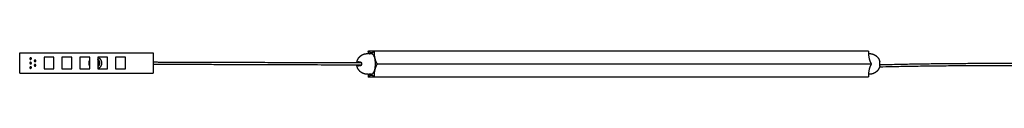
# Model space of a CAD drawing. Header units: millimetres. Extents: x 1251 to 3451, y 2763 to 2792.
# Tile 1 of 2: x 1251 to 2351, y 2763 to 2792. Entities that reach past the tile are written whole.
import ezdxf

# ---------------------------------------------------------------- set-up
doc = ezdxf.new("R2010")
doc.units = ezdxf.units.MM
doc.layers.add('Make2D', color=7, linetype='Continuous')
doc.layers.add('Make2D$Visible$Curvas', color=7, linetype='Continuous')

msp = doc.modelspace()

# ---------------------------------------------------------------- linework, layer by layer
at = {"layer": 'Make2D'}
msp.add_line((1650.7, 2777.7), (2202.5, 2777.7), dxfattribs=at)
at = {"layer": 'Make2D$Visible$Curvas', "color": 7, "lineweight": -3}
for points, degree in [([(1251.3, 2790), (1400.3, 2790)], 1), ([(1251.3, 2767.5), (1251.3, 2790)], 1), ([(1278.5, 2785.2), (1278.5, 2772.2)], 1), ([(1289.5, 2785.2), (1278.5, 2785.2)], 1), ([(1289.5, 2772.2), (1289.5, 2785.2)], 1), ([(1309.5, 2785.2), (1298.5, 2785.2)], 1), ([(1298.5, 2785.2), (1298.5, 2772.2)], 1), ([(1309.5, 2772.2), (1309.5, 2785.2)], 1), ([(1329.5, 2785.2), (1318.5, 2785.2)], 1), ([(1318.5, 2785.2), (1318.5, 2772.2)], 1), ([(1329.5, 2772.2), (1329.5, 2785.2)], 1), ([(1338.5, 2785.2), (1338.5, 2772.2)], 1), ([(1349.5, 2785.2), (1338.5, 2785.2)], 1), ([(1349.5, 2772.2), (1349.5, 2785.2)], 1), ([(1358.5, 2785.2), (1358.5, 2772.2)], 1), ([(1369.5, 2785.2), (1358.5, 2785.2)], 1), ([(1369.5, 2772.2), (1369.5, 2785.2)], 1), ([(1400.3, 2790), (1400.3, 2767.5)], 1), ([(1639.3, 2789.3), (1640.7, 2789.3)], 1), ([(1640.7, 2791.8), (1640.7, 2791.3)], 1), ([(1640.9, 2792.3), (1647.3, 2792.3)], 1), ([(1641.2, 2792), (1641, 2792.3)], 1), ([(1643, 2789.3), (1643, 2789.3)], 1), ([(1643, 2789.3), (1644.1, 2789.3)], 1), ([(1647.2, 2792.3), (1647.1, 2792)], 1), ([(1647.3, 2792.3), (2199.1, 2792.3)], 1), ([(1647.5, 2791.3), (1647.5, 2791.8)], 1), ([(2199.3, 2791.8), (2199.3, 2791.3)], 1), ([(2199.4, 2789.3), (2200.7, 2789.3)], 1), ([(2199.5, 2789.3), (2199.5, 2789.3), (2199.4, 2789.3), (2199.4, 2789.3)], 3), ([(1278.5, 2772.2), (1289.5, 2772.2)], 1), ([(1298.5, 2772.2), (1309.5, 2772.2)], 1), ([(1318.5, 2772.2), (1329.5, 2772.2)], 1), ([(1338.5, 2772.2), (1349.5, 2772.2)], 1), ([(1358.5, 2772.2), (1369.5, 2772.2)], 1), ([(1650.7, 2778.1), (1650.5, 2778.4)], 1), ([(1650.5, 2777), (1650.7, 2777.3)], 1), ([(2202.3, 2778.4), (2202.4, 2778.1)], 1), ([(2202.4, 2777.3), (2202.3, 2777)], 1), ([(1251.3, 2767.5), (1400.3, 2767.5)], 1), ([(1640.7, 2766.3), (1639.3, 2766.3)], 1), ([(1640.7, 2764), (1640.7, 2763.6)], 1), ([(1647.3, 2763.1), (1640.9, 2763.1)], 1), ([(1641, 2763.1), (1641.2, 2763.4)], 1), ([(1644.1, 2766.3), (1643, 2766.3)], 1), ([(1643, 2766.3), (1643, 2766.3)], 1), ([(1647.1, 2763.4), (1647.2, 2763.1)], 1), ([(2199.1, 2763.1), (1647.3, 2763.1)], 1), ([(1647.5, 2763.6), (1647.5, 2764)], 1), ([(2199.3, 2764), (2199.3, 2763.6)], 1), ([(2199.4, 2766.3), (2199.4, 2766.3), (2199.5, 2766.3), (2199.5, 2766.3)], 3), ([(2200.7, 2766.3), (2199.4, 2766.3)], 1)]:
    msp.add_open_spline(points, degree=degree, dxfattribs=at)
for points, weights, degree, knots in [([(1263.5, 2784.6), (1262.6, 2784.6), (1262.6, 2783.7), (1262.6, 2782.8), (1263.5, 2782.8)], [1, 0.707106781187, 1, 0.707106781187, 1], 2, [0, 0, 0, 1.413717, 1.413717, 2.827433, 2.827433, 2.827433]), ([(1263.5, 2782.8), (1264.4, 2782.8), (1264.4, 2783.7), (1264.4, 2784.6), (1263.5, 2784.6)], [1, 0.707106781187, 1, 0.707106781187, 1], 2, [0, 0, 0, 1.413717, 1.413717, 2.827433, 2.827433, 2.827433]), ([(1338.5, 2774.5), (1340.8, 2776), (1340.8, 2778.7), (1340.8, 2781.5), (1338.5, 2782.9)], [0.863490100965, 0.815406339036, 1, 0.81540627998, 0.863490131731], 2, [2.904071, 2.904071, 2.904071, 7.853982, 7.853982, 12.803894, 12.803894, 12.803894]), ([(1628, 2780), (1628.2, 2780.7), (1628.4, 2781.4), (1628.6, 2782), (1629.2, 2783.5), (1630.1, 2784.8), (1631.2, 2785.9), (1632.3, 2787), (1633.6, 2787.9), (1635.1, 2788.5), (1636.3, 2789), (1637.7, 2789.2), (1639, 2789.3), (1639.1, 2789.3), (1639.2, 2789.3), (1639.3, 2789.3)], [0.825147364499, 0.810501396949, 0.798173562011, 0.788163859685, 0.766552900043, 0.755747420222, 0.755747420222, 0.755747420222, 0.766552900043, 0.788163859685, 0.807973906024, 0.836863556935, 0.874832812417, 0.874832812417, 0.874832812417, 0.874832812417], 3, [2.340946, 2.340946, 2.340946, 2.340946, 4.360741, 4.360741, 4.360741, 9.090509, 9.090509, 9.090509, 13.820276, 13.820276, 13.820276, 17.834534, 17.834534, 17.834534, 18.175398, 18.175398, 18.175398, 18.175398]), ([(1644.1, 2766.3), (1648.7, 2766.3), (1648.7, 2777.8), (1648.7, 2789.3), (1644.1, 2789.3)], [1, 0.707106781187, 1, 0.707106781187, 1], 2, [0, 0, 0, 18.064158, 18.064158, 36.128316, 36.128316, 36.128316]), ([(2200.7, 2789.3), (2200.9, 2789.3), (2201, 2789.3), (2201.1, 2789.3), (2202.4, 2789.2), (2203.7, 2789), (2205, 2788.5), (2206.4, 2787.9), (2207.7, 2787), (2208.9, 2785.9), (2210, 2784.8), (2210.9, 2783.5), (2211.4, 2782), (2211.7, 2781.4), (2211.9, 2780.7), (2212, 2780)], [0.874832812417, 0.874832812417, 0.874832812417, 0.874832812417, 0.836863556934, 0.807973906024, 0.788163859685, 0.766552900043, 0.755747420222, 0.755747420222, 0.755747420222, 0.766552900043, 0.788163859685, 0.798173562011, 0.810501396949, 0.825147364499], 3, [-0.340865, -0.340865, -0.340865, -0.340865, 0, 0, 0, 4.014257, 4.014257, 4.014257, 8.744025, 8.744025, 8.744025, 13.473793, 13.473793, 13.473793, 15.493588, 15.493588, 15.493588, 15.493588]), ([(1263.5, 2779.6), (1262.6, 2779.6), (1262.6, 2778.7), (1262.6, 2777.8), (1263.5, 2777.8)], [1, 0.707106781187, 1, 0.707106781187, 1], 2, [0, 0, 0, 1.413717, 1.413717, 2.827433, 2.827433, 2.827433]), ([(1263.5, 2774.6), (1262.6, 2774.6), (1262.6, 2773.7), (1262.6, 2772.8), (1263.5, 2772.8)], [1, 0.707106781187, 1, 0.707106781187, 1], 2, [0, 0, 0, 1.413717, 1.413717, 2.827433, 2.827433, 2.827433]), ([(1263.5, 2777.8), (1264.4, 2777.8), (1264.4, 2778.7), (1264.4, 2779.6), (1263.5, 2779.6)], [1, 0.707106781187, 1, 0.707106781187, 1], 2, [0, 0, 0, 1.413717, 1.413717, 2.827433, 2.827433, 2.827433]), ([(1263.5, 2772.8), (1264.4, 2772.8), (1264.4, 2773.7), (1264.4, 2774.6), (1263.5, 2774.6)], [1, 0.707106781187, 1, 0.707106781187, 1], 2, [0, 0, 0, 1.413717, 1.413717, 2.827433, 2.827433, 2.827433]), ([(1268.5, 2782.1), (1267.6, 2782.1), (1267.6, 2781.2), (1267.6, 2780.3), (1268.5, 2780.3)], [1, 0.707106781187, 1, 0.707106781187, 1], 2, [0, 0, 0, 1.413717, 1.413717, 2.827433, 2.827433, 2.827433]), ([(1268.5, 2777.1), (1267.6, 2777.1), (1267.6, 2776.2), (1267.6, 2775.3), (1268.5, 2775.3)], [1, 0.707106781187, 1, 0.707106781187, 1], 2, [0, 0, 0, 1.413717, 1.413717, 2.827433, 2.827433, 2.827433]), ([(1268.5, 2780.3), (1269.4, 2780.3), (1269.4, 2781.2), (1269.4, 2782.1), (1268.5, 2782.1)], [1, 0.707106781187, 1, 0.707106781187, 1], 2, [0, 0, 0, 1.413717, 1.413717, 2.827433, 2.827433, 2.827433]), ([(1268.5, 2775.3), (1269.4, 2775.3), (1269.4, 2776.2), (1269.4, 2777.1), (1268.5, 2777.1)], [1, 0.707106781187, 1, 0.707106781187, 1], 2, [0, 0, 0, 1.413717, 1.413717, 2.827433, 2.827433, 2.827433]), ([(1639.3, 2766.3), (1639.2, 2766.3), (1639.1, 2766.3), (1639, 2766.3), (1637.7, 2766.3), (1636.3, 2766.6), (1635.1, 2767.1), (1633.6, 2767.7), (1632.3, 2768.5), (1631.2, 2769.7), (1630.1, 2770.8), (1629.2, 2772.1), (1628.6, 2773.6), (1628.4, 2774.2), (1628.2, 2774.9), (1628, 2775.5)], [0.874832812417, 0.874832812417, 0.874832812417, 0.874832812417, 0.836863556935, 0.807973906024, 0.788163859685, 0.766552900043, 0.755747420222, 0.755747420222, 0.755747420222, 0.766552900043, 0.788163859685, 0.798173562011, 0.810501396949, 0.825147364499], 3, [-0.340865, -0.340865, -0.340865, -0.340865, 0, 0, 0, 4.014257, 4.014257, 4.014257, 8.744025, 8.744025, 8.744025, 13.473793, 13.473793, 13.473793, 15.493588, 15.493588, 15.493588, 15.493588]), ([(1650.7, 2777.3), (1650.7, 2777.4), (1650.7, 2777.7), (1650.7, 2778), (1650.7, 2778.1)], [1, 0.866025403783, 1, 0.866025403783, 1], 2, [-1.047198, -1.047198, -1.047198, -0.523599, -0.523599, 0, 0, 0]), ([(2212, 2775.5), (2211.9, 2774.9), (2211.7, 2774.2), (2211.4, 2773.6), (2210.9, 2772.1), (2210, 2770.8), (2208.9, 2769.7), (2207.7, 2768.5), (2206.4, 2767.7), (2205, 2767.1), (2203.7, 2766.6), (2202.4, 2766.3), (2201.1, 2766.3), (2201, 2766.3), (2200.9, 2766.3), (2200.7, 2766.3)], [0.825147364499, 0.810501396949, 0.798173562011, 0.788163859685, 0.766552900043, 0.755747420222, 0.755747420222, 0.755747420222, 0.766552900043, 0.788163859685, 0.807973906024, 0.836863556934, 0.874832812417, 0.874832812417, 0.874832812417, 0.874832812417], 3, [2.340946, 2.340946, 2.340946, 2.340946, 4.360741, 4.360741, 4.360741, 9.090509, 9.090509, 9.090509, 13.820276, 13.820276, 13.820276, 17.834534, 17.834534, 17.834534, 18.175398, 18.175398, 18.175398, 18.175398]), ([(2202.4, 2778.1), (2202.5, 2778), (2202.5, 2777.7), (2202.5, 2777.4), (2202.4, 2777.3)], [1, 0.866025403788, 1, 0.866025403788, 1], 2, [-1.047198, -1.047198, -1.047198, -0.523599, -0.523599, 0, 0, 0])]:
    msp.add_rational_spline(points, weights, degree=degree, knots=knots, dxfattribs=at)
for points, weights, degree in [([(1338.5, 2785.2), (1342.8, 2783.4), (1342.8, 2778.7)], [0.88674845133, 0.783830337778, 1], 2), ([(1640.7, 2791.8), (1640.7, 2792.3), (1640.9, 2792.3)], [1, 0.707106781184, 1], 2), ([(1640.7, 2791.3), (1640.7, 2790.3), (1640.7, 2789.3)], [1, 0.981846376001, 0.968612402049], 2), ([(1641, 2792.3), (1641, 2792.3), (1640.9, 2792.3)], [1, 0.965925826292, 1], 2), ([(1644.1, 2790), (1642.6, 2790), (1641.2, 2792)], [1, 0.965925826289, 1], 2), ([(1647.1, 2792), (1645.7, 2790), (1644.1, 2790)], [1, 0.965925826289, 1], 2), ([(1647.2, 2792.3), (1647.3, 2792.3), (1647.3, 2792.3)], [1, 0.965925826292, 1], 2), ([(1647.5, 2791.8), (1647.5, 2792.3), (1647.3, 2792.3)], [1, 0.707106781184, 1], 2), ([(1650.5, 2778.4), (1647.5, 2782.7), (1647.5, 2791.3)], [1, 0.866025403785, 1], 2), ([(2199.1, 2792.3), (2199.3, 2792.3), (2199.3, 2791.8)], [1, 0.707106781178, 1], 2), ([(2199.3, 2791.3), (2199.3, 2782.7), (2202.3, 2778.4)], [1, 0.866025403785, 1], 2), ([(1328.8, 2778.7), (1328.8, 2780.3), (1329.5, 2781.8)], [1, 0.913219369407, 0.877862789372], 2), ([(1329.5, 2775.7), (1328.8, 2777.1), (1328.8, 2778.7)], [0.877862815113, 0.913219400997, 1], 2), ([(1338.5, 2782), (1340.1, 2780.7), (1340.1, 2778.7)], [0.855468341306, 0.836807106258, 1], 2), ([(1338.5, 2779.3), (1338.6, 2779), (1338.6, 2778.7)], [0.933622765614, 0.961839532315, 1], 2), ([(1342.8, 2778.7), (1342.8, 2774.1), (1338.5, 2772.3)], [1, 0.783830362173, 0.886748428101], 2), ([(1340.1, 2778.7), (1340.1, 2776.7), (1338.5, 2775.5)], [1, 0.836807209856, 0.855468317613], 2), ([(1338.6, 2778.7), (1338.6, 2778.5), (1338.5, 2778.2)], [1, 0.961839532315, 0.933622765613], 2), ([(1628, 2780), (1628, 2780), (1631.6, 2780)], [1, 0.916727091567, 1], 2), ([(1631.6, 2775.5), (1628, 2775.5), (1628, 2775.5)], [1, 0.916727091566, 1], 2), ([(1630.2, 2780), (1630, 2780), (1629.8, 2779.9), (1629.6, 2779.7)], [1, 0.971301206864, 0.971301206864, 1], 3), ([(1629.6, 2775.8), (1629.8, 2775.6), (1630, 2775.5), (1630.2, 2775.5)], [1, 0.971301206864, 0.971301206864, 1], 3), ([(1633.1, 2778.2), (1633.1, 2778), (1633.1, 2777.8)], [1, 0.999792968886, 1], 2), ([(1633.1, 2777.8), (1633.1, 2777.6), (1633.1, 2777.3)], [1, 0.999792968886, 1], 2), ([(1647.5, 2764), (1647.5, 2772.7), (1650.5, 2777)], [1, 0.866025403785, 1], 2), ([(2202.3, 2777), (2199.3, 2772.7), (2199.3, 2764)], [1, 0.866025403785, 1], 2), ([(2212, 2780), (2212, 2780), (2212, 2780)], [1, 0.999973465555, 1], 2), ([(2212, 2777.8), (2212, 2778), (2212, 2778.2)], [1, 0.999792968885, 1], 2), ([(2212, 2777.3), (2212, 2777.6), (2212, 2777.8)], [1, 0.999792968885, 1], 2), ([(2212, 2775.5), (2212, 2775.5), (2212, 2775.5)], [1, 0.999973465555, 1], 2), ([(1640.7, 2766.3), (1640.7, 2765.2), (1640.7, 2764)], [0.966112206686, 0.980100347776, 1], 2), ([(1640.7, 2763.6), (1640.7, 2763.1), (1640.9, 2763.1)], [1, 0.707106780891, 1], 2), ([(1640.9, 2763.1), (1641, 2763.1), (1641, 2763.1)], [1, 0.965925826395, 1], 2), ([(1641.2, 2763.4), (1642.6, 2765.4), (1644.1, 2765.4)], [1, 0.96592582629, 1], 2), ([(1644.1, 2765.4), (1645.7, 2765.4), (1647.1, 2763.4)], [1, 0.965925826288, 1], 2), ([(1647.2, 2763.1), (1647.3, 2763.1), (1647.3, 2763.1)], [1, 0.965925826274, 1], 2), ([(1647.3, 2763.1), (1647.5, 2763.1), (1647.5, 2763.6)], [1, 0.707106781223, 1], 2), ([(2199.3, 2763.6), (2199.3, 2763.1), (2199.1, 2763.1)], [1, 0.707106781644, 1], 2)]:
    msp.add_rational_spline(points, weights, degree=degree, dxfattribs=at)
for points, knots in [([(1640.7, 2789.3), (1640.6, 2789.3), (1640.6, 2789.3), (1640.6, 2789.3), (1640.6, 2789.3), (1640.7, 2789.3)], [0, 0, 0, 0, 0.494393, 0.494393, 0.9880245, 0.9880245, 0.9880245, 0.9880245]), ([(1643.1, 2789.3), (1643.1, 2789.3), (1643.1, 2789.3), (1642.9, 2789.2), (1642.9, 2789.2), (1642.6, 2789.2), (1642.5, 2789.2), (1642.3, 2789.2), (1642.2, 2789.2), (1642, 2789.2), (1641.9, 2789.2), (1641.7, 2789.2), (1641.5, 2789.2), (1641.2, 2789.3), (1641.1, 2789.3), (1640.9, 2789.3), (1640.9, 2789.3), (1640.8, 2789.3), (1640.7, 2789.3), (1640.7, 2789.3)], [0.507049, 0.507049, 0.507049, 0.507049, 0.987612, 0.987612, 1.481418, 1.481418, 1.975223, 1.975223, 2.222126, 2.222126, 2.469029, 2.469029, 2.962835, 2.962835, 3.456641, 3.456641, 3.703544, 3.703544, 3.950447, 3.950447, 3.950447, 3.950447]), ([(1641.8, 2789.2), (1642, 2789.2), (1642.2, 2789.2), (1642.5, 2789.3), (1642.6, 2789.3), (1642.8, 2789.3), (1642.9, 2789.3), (1643, 2789.3)], [2.486251, 2.486251, 2.486251, 2.486251, 2.966358, 2.966358, 3.460751, 3.460751, 3.955144, 3.955144, 3.955144, 3.955144]), ([(1643, 2789.3), (1643.1, 2789.3), (1643.1, 2789.3), (1643.1, 2789.3), (1643.1, 2789.3), (1643.1, 2789.3)], [0, 0, 0, 0, 0.4938059, 0.4938059, 0.5070485, 0.5070485, 0.5070485, 0.5070485]), ([(2199.4, 2789.3), (2199.4, 2789.3), (2199.4, 2789.3), (2199.4, 2789.3), (2199.5, 2789.3), (2199.5, 2789.3), (2199.5, 2789.3), (2199.5, 2789.3)], [0.0243158, 0.0243158, 0.0243158, 0.0243158, 0.2469029, 0.2469029, 0.4938059, 0.4938059, 0.5075316, 0.5075316, 0.5075316, 0.5075316]), ([(1400.3, 2780), (1401.5, 2780), (1402.6, 2780), (1403.8, 2780), (1405.2, 2779.9), (1406.6, 2779.9), (1408.1, 2779.9), (1409.5, 2779.9), (1410.9, 2779.9), (1412.4, 2779.9), (1413.9, 2779.9), (1415.4, 2779.9), (1416.9, 2779.9), (1418.4, 2779.9), (1419.9, 2779.9), (1421.4, 2779.9), (1423, 2779.9), (1424.6, 2779.9), (1426.2, 2779.9), (1427.8, 2779.9), (1429.4, 2779.9), (1431, 2779.9), (1434.3, 2779.9), (1437.6, 2779.8), (1441, 2779.8), (1444.5, 2779.8), (1448, 2779.8), (1451.5, 2779.8), (1455.2, 2779.8), (1458.9, 2779.8), (1462.6, 2779.8), (1466.4, 2779.7), (1470.2, 2779.7), (1474.1, 2779.7), (1478.1, 2779.7), (1482.1, 2779.7), (1486.1, 2779.7), (1490.2, 2779.7), (1494.4, 2779.7), (1498.6, 2779.6), (1502.9, 2779.6), (1507.3, 2779.6), (1511.6, 2779.6), (1516.1, 2779.6), (1520.6, 2779.6), (1525.1, 2779.6), (1529.7, 2779.5), (1534.4, 2779.5), (1539.1, 2779.5), (1543.9, 2779.5), (1548.7, 2779.5), (1553.6, 2779.5), (1558.5, 2779.4), (1563.5, 2779.4), (1568.5, 2779.4), (1573.7, 2779.4), (1578.8, 2779.4), (1584, 2779.4), (1589.3, 2779.3), (1594.6, 2779.3), (1600, 2779.3), (1605.4, 2779.3), (1610.9, 2779.3), (1616.4, 2779.2), (1621.9, 2779.2), (1627.4, 2779.2), (1632.9, 2779.2)], [147.7434, 147.7434, 147.7434, 147.7434, 154.190036, 154.190036, 154.190036, 162.01448, 162.01448, 162.01448, 169.838625, 169.838625, 169.838625, 178.000527, 178.000527, 178.000527, 186.161428, 186.161428, 186.161428, 194.662197, 194.662197, 194.662197, 203.162217, 203.162217, 203.162217, 220.839777, 220.839777, 220.839777, 239.196217, 239.196217, 239.196217, 258.232498, 258.232498, 258.232498, 277.949382, 277.949382, 277.949382, 298.34632, 298.34632, 298.34632, 319.426025, 319.426025, 319.426025, 341.187877, 341.187877, 341.187877, 363.632073, 363.632073, 363.632073, 386.760098, 386.760098, 386.760098, 410.570641, 410.570641, 410.570641, 435.066801, 435.066801, 435.066801, 460.247394, 460.247394, 460.247394, 486.111937, 486.111937, 486.111937, 512.662446, 512.662446, 512.662446, 539.090386, 539.090386, 539.090386, 539.090386]), ([(1632.9, 2776.4), (1627.4, 2776.4), (1621.9, 2776.4), (1616.4, 2776.4), (1610.9, 2776.5), (1605.4, 2776.5), (1600, 2776.5), (1594.6, 2776.5), (1589.3, 2776.5), (1584, 2776.6), (1578.8, 2776.6), (1573.7, 2776.6), (1568.5, 2776.6), (1563.5, 2776.6), (1558.5, 2776.6), (1553.6, 2776.7), (1548.7, 2776.7), (1543.9, 2776.7), (1539.1, 2776.7), (1534.4, 2776.7), (1529.7, 2776.7), (1525.1, 2776.8), (1520.6, 2776.8), (1516.1, 2776.8), (1511.6, 2776.8), (1507.2, 2776.8), (1502.9, 2776.8), (1498.6, 2776.8), (1494.4, 2776.9), (1490.2, 2776.9), (1486.1, 2776.9), (1482.1, 2776.9), (1478.1, 2776.9), (1474.1, 2776.9), (1470.2, 2776.9), (1466.4, 2776.9), (1462.5, 2777), (1458.9, 2777), (1455.2, 2777), (1451.5, 2777), (1448, 2777), (1444.5, 2777), (1441, 2777), (1437.6, 2777), (1434.3, 2777.1), (1430.9, 2777.1), (1429.3, 2777.1), (1427.8, 2777.1), (1426.2, 2777.1), (1424.6, 2777.1), (1423, 2777.1), (1421.4, 2777.1), (1419.9, 2777.1), (1418.4, 2777.1), (1416.9, 2777.1), (1415.4, 2777.1), (1413.8, 2777.1), (1412.4, 2777.1), (1410.9, 2777.1), (1409.5, 2777.1), (1408.1, 2777.1), (1406.6, 2777.1), (1405.2, 2777.1), (1403.8, 2777.2), (1402.6, 2777.2), (1401.5, 2777.2), (1400.3, 2777.2)], [0.789258, 0.789258, 0.789258, 0.789258, 27.235142, 27.235142, 27.235142, 53.785634, 53.785634, 53.785634, 79.650159, 79.650159, 79.650159, 104.830734, 104.830734, 104.830734, 129.326874, 129.326874, 129.326874, 153.137396, 153.137396, 153.137396, 176.265398, 176.265398, 176.265398, 198.709571, 198.709571, 198.709571, 220.471397, 220.471397, 220.471397, 241.551075, 241.551075, 241.551075, 261.947983, 261.947983, 261.947983, 281.664835, 281.664835, 281.664835, 300.701082, 300.701082, 300.701082, 319.057485, 319.057485, 319.057485, 336.735004, 336.735004, 336.735004, 345.235002, 345.235002, 345.235002, 353.735748, 353.735748, 353.735748, 361.896625, 361.896625, 361.896625, 370.058502, 370.058502, 370.058502, 377.88262, 377.88262, 377.88262, 385.707037, 385.707037, 385.707037, 392.137572, 392.137572, 392.137572, 392.137572]), ([(1628.1, 2779.2), (1628.1, 2779.3), (1628.1, 2779.4), (1628.1, 2779.6), (1628.1, 2779.7), (1628.1, 2779.8), (1628, 2779.9), (1628, 2780), (1628, 2780), (1628, 2780), (1628, 2780), (1628, 2780)], [1.041604, 1.041604, 1.041604, 1.041604, 1.502279, 1.502279, 1.877849, 1.877849, 2.253419, 2.253419, 2.628989, 2.628989, 3.004559, 3.004559, 3.004559, 3.004559]), ([(1628, 2775.5), (1628, 2775.5), (1628, 2775.6), (1628.1, 2775.7), (1628.1, 2775.9), (1628.1, 2776.1), (1628.1, 2776.2), (1628.1, 2776.3), (1628.1, 2776.4), (1628.1, 2776.4)], [0, 0, 0, 0, 0.751676, 0.751676, 1.503353, 1.503353, 1.879191, 1.879191, 2.011967, 2.011967, 2.011967, 2.011967]), ([(1629.8, 2779.2), (1629.8, 2779.3), (1629.8, 2779.4), (1629.7, 2779.6), (1629.7, 2779.6), (1629.6, 2779.7)], [-0.7569686, -0.7569686, -0.7569686, -0.7569686, -0.4478081, -0.4478081, 0, 0, 0, 0]), ([(1629.6, 2775.8), (1629.7, 2775.9), (1629.7, 2776), (1629.8, 2776.2), (1629.8, 2776.3), (1629.8, 2776.4)], [-1.7912424, -1.7912424, -1.7912424, -1.7912424, -1.3434318, -1.3434318, -1.0057781, -1.0057781, -1.0057781, -1.0057781]), ([(1631.6, 2780), (1631.8, 2780), (1632, 2780), (1632.3, 2779.8), (1632.5, 2779.7), (1632.7, 2779.5), (1632.8, 2779.4), (1632.9, 2779.2), (1632.9, 2779.1), (1633, 2778.8), (1633, 2778.7), (1633.1, 2778.5), (1633.1, 2778.4), (1633.1, 2778.2)], [0, 0, 0, 0, 0.751676, 0.751676, 1.503353, 1.503353, 1.879191, 1.879191, 2.255029, 2.255029, 2.630868, 2.630868, 3.006706, 3.006706, 3.006706, 3.006706]), ([(1633.1, 2777.3), (1633.1, 2777.2), (1633.1, 2777.1), (1633, 2776.8), (1633, 2776.7), (1632.9, 2776.4), (1632.8, 2776.2), (1632.6, 2776), (1632.5, 2775.9), (1632.3, 2775.8), (1632.3, 2775.7), (1632.1, 2775.6), (1632, 2775.6), (1631.8, 2775.5), (1631.7, 2775.5), (1631.6, 2775.5)], [0, 0, 0, 0, 0.37557, 0.37557, 0.75114, 0.75114, 1.502279, 1.502279, 1.877849, 1.877849, 2.253419, 2.253419, 2.628989, 2.628989, 3.004559, 3.004559, 3.004559, 3.004559]), ([(2510.5, 2774.2), (2505.8, 2774.3), (2501, 2774.4), (2496.2, 2774.5), (2489.8, 2774.7), (2483.4, 2774.8), (2476.9, 2774.9), (2470.5, 2775), (2464.1, 2775.1), (2457.6, 2775.2), (2451.2, 2775.3), (2444.8, 2775.3), (2438.3, 2775.4), (2431.9, 2775.5), (2425.5, 2775.5), (2419, 2775.6), (2412.6, 2775.6), (2406.2, 2775.7), (2399.7, 2775.7), (2393.3, 2775.8), (2386.8, 2775.8), (2380.4, 2775.8), (2374, 2775.8), (2367.5, 2775.8), (2361.1, 2775.8), (2354.7, 2775.8), (2348.2, 2775.8), (2341.8, 2775.8), (2335.4, 2775.8), (2328.9, 2775.8), (2322.5, 2775.7), (2316.1, 2775.7), (2309.6, 2775.6), (2303.2, 2775.6), (2296.8, 2775.5), (2290.3, 2775.5), (2283.9, 2775.4), (2277.5, 2775.3), (2271, 2775.3), (2264.6, 2775.2), (2258.2, 2775.1), (2251.7, 2775), (2245.3, 2774.9), (2238.9, 2774.8), (2232.4, 2774.7), (2226, 2774.5), (2221.2, 2774.4), (2216.4, 2774.3), (2211.7, 2774.2)], [5.012463, 5.012463, 5.012463, 5.012463, 19.373971, 19.373971, 19.373971, 38.729865, 38.729865, 38.729865, 58.071167, 58.071167, 58.071167, 77.399768, 77.399768, 77.399768, 96.718247, 96.718247, 96.718247, 116.02925, 116.02925, 116.02925, 135.334916, 135.334916, 135.334916, 154.638434, 154.638434, 154.638434, 173.941749, 173.941749, 173.941749, 193.247826, 193.247826, 193.247826, 212.558684, 212.558684, 212.558684, 231.877198, 231.877198, 231.877198, 251.205619, 251.205619, 251.205619, 270.546304, 270.546304, 270.546304, 289.902813, 289.902813, 289.902813, 304.264007, 304.264007, 304.264007, 304.264007]), ([(2212, 2778.2), (2212, 2778.4), (2212, 2778.5), (2212, 2778.7), (2212, 2778.8), (2212, 2779.1), (2212, 2779.2), (2212, 2779.4), (2212, 2779.5), (2212, 2779.7), (2212, 2779.8), (2212, 2780), (2212, 2780), (2212, 2780)], [0, 0, 0, 0, 0.375838, 0.375838, 0.751676, 0.751676, 1.127515, 1.127515, 1.503353, 1.503353, 2.255029, 2.255029, 3.006706, 3.006706, 3.006706, 3.006706]), ([(2212, 2777.1), (2216.7, 2777.1), (2221.3, 2777.2), (2225.9, 2777.3), (2232.4, 2777.5), (2238.8, 2777.6), (2245.2, 2777.7), (2251.7, 2777.8), (2258.1, 2777.9), (2264.6, 2778), (2271, 2778.1), (2277.4, 2778.1), (2283.9, 2778.2), (2290.3, 2778.3), (2296.7, 2778.3), (2303.2, 2778.4), (2309.6, 2778.4), (2316.1, 2778.5), (2322.5, 2778.5), (2328.9, 2778.6), (2335.4, 2778.6), (2341.8, 2778.6), (2348.2, 2778.6), (2354.7, 2778.6), (2361.1, 2778.6), (2367.5, 2778.6), (2374, 2778.6), (2380.4, 2778.6), (2386.9, 2778.6), (2393.3, 2778.6), (2399.7, 2778.5), (2406.2, 2778.5), (2412.6, 2778.4), (2419, 2778.4), (2425.5, 2778.3), (2431.9, 2778.3), (2438.4, 2778.2), (2444.8, 2778.1), (2451.2, 2778.1), (2457.7, 2778), (2464.1, 2777.9), (2470.5, 2777.8), (2477, 2777.7), (2483.4, 2777.6), (2489.8, 2777.5), (2496.3, 2777.3), (2500.9, 2777.2), (2505.6, 2777.1), (2510.2, 2777.1)], [5.40679, 5.40679, 5.40679, 5.40679, 19.381417, 19.381417, 19.381417, 38.745551, 38.745551, 38.745551, 58.093868, 58.093868, 58.093868, 77.429927, 77.429927, 77.429927, 96.756081, 96.756081, 96.756081, 116.074585, 116.074585, 116.074585, 135.388308, 135.388308, 135.388308, 154.699271, 154.699271, 154.699271, 174.010437, 174.010437, 174.010437, 193.323749, 193.323749, 193.323749, 212.642397, 212.642397, 212.642397, 231.968517, 231.968517, 231.968517, 251.304755, 251.304755, 251.304755, 270.653689, 270.653689, 270.653689, 290.01721, 290.01721, 290.01721, 303.991973, 303.991973, 303.991973, 303.991973]), ([(2212, 2775.5), (2212, 2775.5), (2212, 2775.5), (2212, 2775.6), (2212, 2775.6), (2212, 2775.7), (2212, 2775.8), (2212, 2775.9), (2212, 2776), (2212, 2776.2), (2212, 2776.4), (2212, 2776.7), (2212, 2776.8), (2212, 2777.1), (2212, 2777.2), (2212, 2777.3)], [0, 0, 0, 0, 0.37557, 0.37557, 0.75114, 0.75114, 1.12671, 1.12671, 1.502279, 1.502279, 2.253419, 2.253419, 2.628989, 2.628989, 3.004559, 3.004559, 3.004559, 3.004559]), ([(1640.7, 2766.3), (1640.8, 2766.3), (1640.9, 2766.3), (1641.1, 2766.3), (1641.2, 2766.3), (1641.5, 2766.3), (1641.7, 2766.3), (1642, 2766.3), (1642.2, 2766.4), (1642.4, 2766.4), (1642.5, 2766.4), (1642.6, 2766.3), (1642.7, 2766.3), (1642.9, 2766.3), (1642.9, 2766.3), (1643.1, 2766.3), (1643.1, 2766.3), (1643.1, 2766.3)], [0, 0, 0, 0, 0.493806, 0.493806, 0.987612, 0.987612, 1.481418, 1.481418, 1.975223, 1.975223, 2.222126, 2.222126, 2.469029, 2.469029, 2.962835, 2.962835, 3.442915, 3.442915, 3.442915, 3.442915]), ([(1643, 2766.3), (1642.9, 2766.3), (1642.8, 2766.3), (1642.6, 2766.3), (1642.5, 2766.3), (1642.2, 2766.3), (1642, 2766.3), (1641.8, 2766.3)], [0, 0, 0, 0, 0.494393, 0.494393, 0.988786, 0.988786, 1.470676, 1.470676, 1.470676, 1.470676]), ([(1643.1, 2766.3), (1643.1, 2766.3), (1643.1, 2766.3), (1643.1, 2766.3), (1643.1, 2766.3), (1643.1, 2766.3), (1643, 2766.3), (1643, 2766.3)], [3.4429154, 3.4429154, 3.4429154, 3.4429154, 3.4566411, 3.4566411, 3.703544, 3.703544, 3.9504469, 3.9504469, 3.9504469, 3.9504469]), ([(2199.5, 2766.3), (2199.5, 2766.3), (2199.5, 2766.3), (2199.5, 2766.3), (2199.4, 2766.3), (2199.4, 2766.3)], [3.4433984, 3.4433984, 3.4433984, 3.4433984, 3.4566411, 3.4566411, 3.8949566, 3.8949566, 3.8949566, 3.8949566])]:
    msp.add_open_spline(points, degree=3, knots=knots, dxfattribs=at)

doc.saveas('drawing.dxf')
